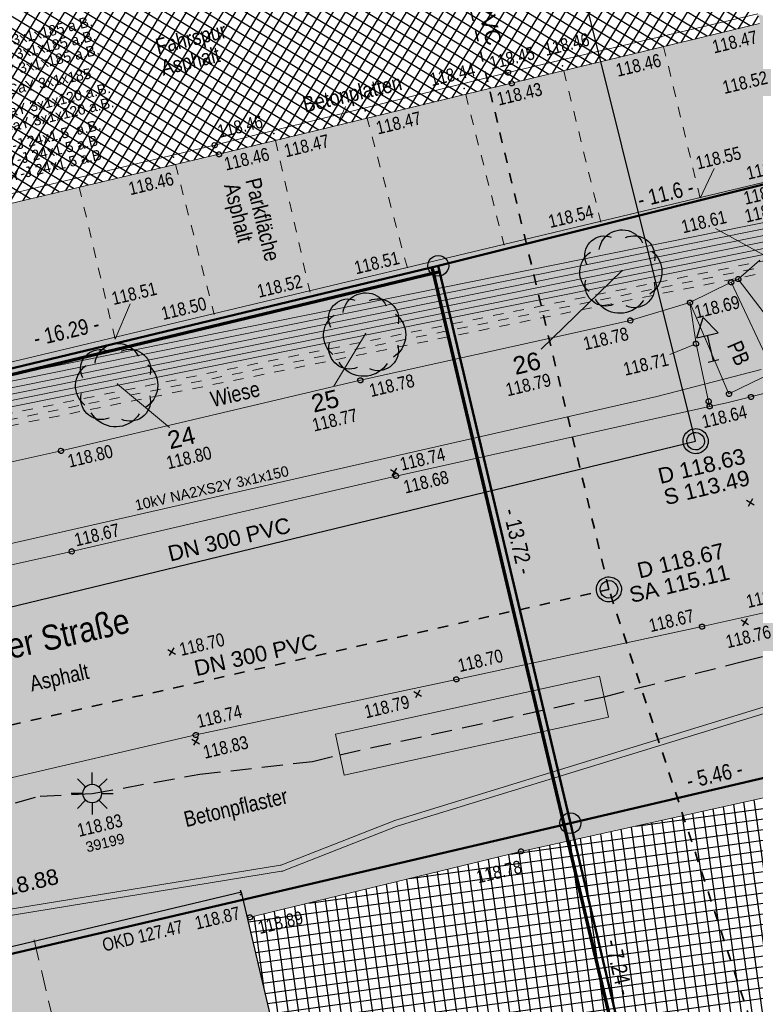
# Model space of a CAD drawing. Header units: metres. Extents: x 311004 to 311786, y 5688269 to 5688759.
# Tile 36 of 96: x 311159 to 311176, y 5688455 to 5688479. Entities that reach past the tile are written whole.
import ezdxf

# ---------------------------------------------------------------- set-up
doc = ezdxf.new("R2010")
doc.units = ezdxf.units.M
for name, pattern in [('1600.2028', [0]), ('2.10', [0.5, 0.25, -0.25]), ('2.35', [0]), ('2.50', [0]), ('2.51', [0.5, 0.25, -0.25]), ('2.513', [0.75, 0.5, -0.25]), ('2.604', [0]), ('2.611', [0]), ('2.7', [0]), ('2.8', [0]), ('2.96', [0.75, 0.5, -0.25])]:
    doc.linetypes.add(name, pattern=pattern)
doc.layers.get('0').update_dxf_attribs({"color": 1, "linetype": 'CONTINUOUS'})
for name, color, linetype in [('Bandagierung', 7, 'CONTINUOUS'), ('Bemaßung', 5, 'CONTINUOUS'), ('Bewuchs_Bäume', 92, 'CONTINUOUS'), ('Dächer', 7, 'CONTINUOUS'), ('Flurstücke_Grenzpunkte', 51, 'CONTINUOUS'), ('Gebäude', 7, 'CONTINUOUS'), ('Gelände', 92, 'CONTINUOUS'), ('Lichtmasten', 7, 'CONTINUOUS'), ('Nummerierung Pflanzen', 7, 'CONTINUOUS'), ('Nutzungsart', 92, 'CONTINUOUS'), ('Oberflächen', 7, 'CONTINUOUS'), ('RWL', 5, 'CONTINUOUS'), ('Schmutzwasser', 32, 'CONTINUOUS'), ('Schraffuren', 7, 'CONTINUOUS'), ('Straße', 7, 'CONTINUOUS'), ('Straßenbeleuchtung', 1, 'CONTINUOUS'), ('Stromversorgung', 1, 'CONTINUOUS'), ('Verkehrsschilder', 7, 'CONTINUOUS')]:
    doc.layers.add(name, color=color, linetype=linetype)
doc.styles.add('Bemaßung', font='Arial Narrow.ttf')
doc.styles.add('Beschriftung Elektroleitung', font='Arial.ttf', dxfattribs={"width": 0.97})
doc.styles.add('Geländehöhe', font='Arial Narrow.ttf')
doc.styles.add('K 10 700 - Schrägstrich als Bruchstrich interpretiert', font='Arial.ttf')
doc.styles.add('Oberflächenmaterial', font='Arial Narrow.ttf')
doc.styles.add('RW Haltungstext', font='Arial.ttf')
doc.styles.add('Sachdaten Baum', font='Arial.ttf')
doc.styles.add('Straßenname', font='Arial.ttf', dxfattribs={"width": 0.85})
doc.styles.add('SW Haltungstext', font='Arial.ttf')

# ---------------------------------------------------------------- blocks, each defined once
blk = doc.blocks.new('Grenzpunkt')
at = {"color": 0, "lineweight": -2}
blk.add_lwpolyline([(0.433013, -0.25, -0.5773502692), (-0.433013, -0.25, -0.5773502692), (0, 0.5, -0.5773502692)], format="xyb", close=True, dxfattribs=at)
blk = doc.blocks.new('Verkehrschild', base_point=(0, -0.31))
at = {"color": 0, "lineweight": -2}
for points in [[(-0.15, 0.05), (0, 0.3), (0.15, 0.05)], [(-0.15, 0.05), (0.15, 0.05)], [(0, -0.31), (0, 0.05)], [(-0.075, -0.31), (0, -0.31), (0.075, -0.31)]]:
    blk.add_lwpolyline(points, dxfattribs=at)
blk = doc.blocks.new('S2.74', base_point=(0.010657, 0.01036))
at = {"color": 0, "lineweight": -2}
for points in [[(-0.25874, 0.264508), (-0.252041, 0.297084), (-0.241452, 0.328611), (-0.227128, 0.358626), (-0.209278, 0.386688), (-0.188166, 0.412385), (-0.164101, 0.43534), (-0.137436, 0.455216), (-0.108564, 0.471722), (-0.077906, 0.484614), (-0.045914, 0.493704), (-0.013059, 0.498858), (0.02018, 0.5), (0.053312, 0.497114), (0.085852, 0.490242), (0.117322, 0.479484), (0.14726, 0.465001), (0.175226, 0.447002), (0.20081, 0.425754), (0.223637, 0.401566), (0.24337, 0.374796), (0.259722, 0.345835)], [(-0.406145, 0.086604), (-0.41839, 0.115211), (-0.426729, 0.145191), (-0.431012, 0.176012), (-0.431165, 0.20713), (-0.427184, 0.237992), (-0.41914, 0.268052), (-0.407176, 0.296778), (-0.391504, 0.32366), (-0.3724, 0.348224), (-0.350203, 0.370033), (-0.325307, 0.388701), (-0.298153, 0.403898), (-0.26922, 0.415354), (-0.239024, 0.422868), (-0.208096, 0.426304), (-0.176986, 0.425604), (-0.146245, 0.420778), (-0.116416, 0.411914)], [(0.056404, 0.40683), (0.086648, 0.418137), (0.118101, 0.425436), (0.150234, 0.428604), (0.182507, 0.427589), (0.214377, 0.422407), (0.24531, 0.413146), (0.274784, 0.399962), (0.302304, 0.383074), (0.327409, 0.362769), (0.349676, 0.339386), (0.368731, 0.31332), (0.384254, 0.285007), (0.395984, 0.254924), (0.403722, 0.223576), (0.407342, 0.191492), (0.406779, 0.159208), (0.402045, 0.127268)], [(0.371547, 0.244176), (0.39805, 0.220802), (0.42177, 0.194608), (0.442408, 0.165924), (0.459704, 0.135109), (0.473442, 0.102551), (0.483449, 0.06866), (0.489598, 0.033862), (0.491814, -0.001406), (0.490066, -0.0367), (0.484379, -0.071577), (0.474822, -0.105598), (0.461518, -0.138334), (0.444631, -0.169376), (0.424375, -0.198332), (0.401005, -0.224838), (0.374814, -0.248561), (0.346132, -0.269203)], [(-0.38073, -0.238705), (-0.40627, -0.215832), (-0.428982, -0.19015), (-0.448559, -0.162004), (-0.464736, -0.131776), (-0.477294, -0.099874), (-0.486062, -0.06673), (-0.490925, -0.032792), (-0.491814, 0.001482), (-0.488718, 0.035626), (-0.481678, 0.06918), (-0.470792, 0.10169), (-0.456204, 0.132717), (-0.438112, 0.16184), (-0.416762, 0.188666), (-0.392442, 0.212832), (-0.365482, 0.23401)], [(-0.091002, -0.396276), (-0.121614, -0.405814), (-0.153197, -0.41134), (-0.185229, -0.412764), (-0.217178, -0.410059), (-0.248514, -0.403274), (-0.27872, -0.392518), (-0.307294, -0.377971), (-0.333761, -0.359874), (-0.357685, -0.338526), (-0.378668, -0.314283), (-0.396362, -0.287544), (-0.410476, -0.258754), (-0.420772, -0.22839), (-0.427084, -0.196954), (-0.429304, -0.164968), (-0.427397, -0.132961), (-0.421394, -0.101465)], [(0.396962, -0.12688), (0.403056, -0.158524), (0.404926, -0.190696), (0.40254, -0.222833), (0.395939, -0.254376), (0.385239, -0.284773), (0.370626, -0.313495), (0.352355, -0.340041), (0.330744, -0.363946), (0.306172, -0.384796), (0.279066, -0.402225), (0.2499, -0.41593), (0.219182, -0.42567), (0.187447, -0.431278), (0.15525, -0.432654), (0.123154, -0.429776), (0.091716, -0.422692), (0.061486, -0.411526)], [(0.269888, -0.345447), (0.248705, -0.374914), (0.224464, -0.401921), (0.197446, -0.42615), (0.16797, -0.44732), (0.13638, -0.465183), (0.103044, -0.479528), (0.068355, -0.490188), (0.032716, -0.497039), (-0.003453, -0.5), (-0.03973, -0.499037), (-0.075692, -0.49416), (-0.110917, -0.485428), (-0.144992, -0.472943), (-0.177519, -0.45685), (-0.208118, -0.437336), (-0.236429, -0.414632), (-0.262122, -0.389002), (-0.284897, -0.360748), (-0.304486, -0.330198)]]:
    blk.add_lwpolyline(points, dxfattribs=at)
blk.add_point((0.010657, 0.01036), dxfattribs=at)
blk = doc.blocks.new('S2.100')
at = {"color": 0, "lineweight": -2}
for points in [[(-0.5, 0.5), (0.5, -0.5)], [(0.5, 0.5), (-0.5, -0.5)]]:
    blk.add_lwpolyline(points, dxfattribs=at)
blk = doc.blocks.new('S2.120')
at = {"color": 0, "lineweight": -2}
for points in [[(0, 0.225), (0, 0.5)], [(-0.16, 0.16), (-0.355, 0.355)], [(0.16, 0.16), (0.355, 0.355)], [(-0.225, 0), (-0.5, 0)], [(0.225, 0), (0.5, 0)], [(-0.16, -0.16), (-0.355, -0.355)], [(0, -0.225), (0, -0.5)], [(0.16, -0.16), (0.355, -0.355)]]:
    blk.add_lwpolyline(points, dxfattribs=at)
blk.add_lwpolyline([(0.194856, -0.1125, -0.577350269), (-0.194856, -0.1125, -0.577350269), (0, 0.225, -0.577350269)], format="xyb", close=True, dxfattribs=at)
blk = doc.blocks.new('S2.16')
at = {"color": 0, "lineweight": -2}
for points in [[(0.433013, -0.25, -0.577350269), (-0.433013, -0.25, -0.577350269), (0, 0.5, -0.577350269)], [(0.303109, -0.175, -0.577350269), (-0.303109, -0.175, -0.577350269), (0, 0.35, -0.577350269)]]:
    blk.add_lwpolyline(points, format="xyb", close=True, dxfattribs=at)
blk = doc.blocks.new('Grenzpunkt mit Abmarkung')
at = {"color": 0, "lineweight": -2}
blk.add_lwpolyline([(0.433013, -0.25, -0.577350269), (-0.433013, -0.25, -0.577350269), (0, 0.5, -0.577350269)], format="xyb", close=True, dxfattribs=at)
blk = doc.blocks.new('O93')
at = {"layer": 'Flurstücke_Grenzpunkte', "color": 7, "linetype": '1600.2028', "lineweight": 50}
blk.add_lwpolyline([(311177.117, 5688460.902), (311171.797, 5688459.658), (311173.467, 5688452.609), (311176.172, 5688441.195), (311194.642, 5688445.565), (311188.199, 5688450.527, -0.13930701), (311181.713, 5688458.578, 0.328064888)], format="xyb", close=True, dxfattribs=at)
at = {"layer": 'Flurstücke_Grenzpunkte', "color": 7, "lineweight": 35, "insert": (311179.283863, 5688453.704926), "char_height": 0.875, "attachment_point": 5, "rotation": 13.4999787, "line_spacing_factor": 0.84, "style": 'K 10 700 - Schrägstrich als Bruchstrich interpretiert'}
blk.add_mtext('\\S1481/1;', dxfattribs=at)
blk = doc.blocks.new('O330')
at = {"layer": 'Flurstücke_Grenzpunkte', "color": 8, "linetype": '1600.2028', "lineweight": 50}
blk.add_lwpolyline([(311179.745, 5688506.946), (311172.163, 5688538.814), (311176.44, 5688545.077), (311173.052, 5688559.459), (311160.714, 5688556.489), (311173.383, 5688503.264), (311179.862, 5688475.819), (311168.633, 5688473.009)], dxfattribs=at)
at = {"layer": 'Flurstücke_Grenzpunkte', "color": 7, "linetype": '1600.2028', "lineweight": 50}
blk.add_lwpolyline([(311168.633, 5688473.009), (311171.797, 5688459.658), (311177.117, 5688460.902, -0.328064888), (311181.713, 5688458.578, 0.13930701), (311188.199, 5688450.527), (311194.642, 5688445.565)], format="xyb", dxfattribs=at)
blk = doc.blocks.new('O379')
at = {"layer": 'Flurstücke_Grenzpunkte', "color": 8, "linetype": '1600.2028', "lineweight": 50}
blk.add_lwpolyline([(311168.633, 5688473.009), (311179.862, 5688475.819), (311173.383, 5688503.264), (311146.18, 5688496.975)], dxfattribs=at)
at = {"layer": 'Flurstücke_Grenzpunkte', "color": 7, "linetype": '1600.2028', "lineweight": 50}
blk.add_lwpolyline([(311152.791, 5688469.2), (311168.633, 5688473.009)], dxfattribs=at)
blk = doc.blocks.new('O523')
at = {"layer": 'Flurstücke_Grenzpunkte', "color": 7, "linetype": '1600.2028', "lineweight": 50}
blk.add_lwpolyline([(311004.334, 5688440.023), (311006.57, 5688421.038), (311171.797, 5688459.658), (311168.633, 5688473.009), (311152.791, 5688469.2)], dxfattribs=at)
blk = doc.blocks.new('O638')
at = {"layer": 'Flurstücke_Grenzpunkte', "color": 7, "linetype": '1600.2028', "lineweight": 50}
blk.add_lwpolyline([(311006.57, 5688421.038), (311007.011, 5688417.298), (311109.878, 5688441.656), (311110.925, 5688437.256), (311173.467, 5688452.609), (311171.797, 5688459.658)], close=True, dxfattribs=at)
blk = doc.blocks.new('*X65')
at = {"color": 7, "linetype": '2.611', "lineweight": 25, "true_color": 0xffe5e5}
for p, q in [((311173.362202, 5688459.589109), (311180.830624, 5688460.624574)), ((311170.360004, 5688458.920476), (311180.921755, 5688460.384818)), ((311167.945586, 5688458.333336), (311181.012886, 5688460.145061)), ((311177.170059, 5688449.584392), (311175.711033, 5688460.107805)), ((311177.415184, 5688449.636798), (311175.955926, 5688460.161885)), ((311177.66031, 5688449.689204), (311176.20082, 5688460.215965)), ((311165.531167, 5688457.746196), (311181.104017, 5688459.905305)), ((311175.944431, 5688449.322361), (311174.486566, 5688459.837404)), ((311176.189557, 5688449.374767), (311174.731459, 5688459.891484)), ((311176.434682, 5688449.427173), (311174.976353, 5688459.945564)), ((311176.679808, 5688449.47958), (311175.221246, 5688459.999644)), ((311176.924933, 5688449.531986), (311175.466139, 5688460.053724)), ((311164.084587, 5688457.293242), (311181.195148, 5688459.665548)), ((311174.963929, 5688449.112737), (311173.506992, 5688459.621084)), ((311175.209055, 5688449.165143), (311173.751885, 5688459.675164)), ((311175.45418, 5688449.217549), (311173.996779, 5688459.729244)), ((311175.699306, 5688449.269955), (311174.241672, 5688459.783324)), ((311164.142135, 5688457.04883), (311181.286279, 5688459.425792)), ((311175.116314, 5688440.732017), (311172.527418, 5688459.404763)), ((311175.387445, 5688440.596862), (311172.772312, 5688459.458843)), ((311175.658575, 5688440.461706), (311173.017205, 5688459.512923)), ((311175.929705, 5688440.32655), (311173.262099, 5688459.567004)), ((311164.199684, 5688456.804417), (311181.377411, 5688459.186035)), ((311173.760664, 5688441.407796), (311171.302951, 5688459.134363)), ((311174.031794, 5688441.27264), (311171.547845, 5688459.188443)), ((311174.302924, 5688441.137484), (311171.792738, 5688459.242523)), ((311174.574054, 5688441.002329), (311172.037632, 5688459.296603)), ((311174.845184, 5688440.867173), (311172.282525, 5688459.350683)), ((311164.257232, 5688456.560005), (311181.479396, 5688458.947784)), ((311172.564134, 5688442.756299), (311170.324246, 5688458.911781)), ((311172.947273, 5688441.813263), (311170.568405, 5688458.971155)), ((311173.218403, 5688441.678107), (311170.813164, 5688459.026203)), ((311173.489533, 5688441.542951), (311171.058058, 5688459.080283)), ((311164.31478, 5688456.315592), (311181.604011, 5688458.71267)), ((311170.960596, 5688447.040399), (311169.347608, 5688458.674281)), ((311171.215432, 5688447.022769), (311169.591768, 5688458.733656)), ((311171.487386, 5688446.881672), (311169.835927, 5688458.793031)), ((311171.91893, 5688445.589507), (311170.080086, 5688458.852406)), ((311164.372328, 5688456.07118), (311181.728627, 5688458.477556)), ((311169.959, 5688446.982919), (311168.370971, 5688458.436782)), ((311170.203297, 5688447.041302), (311168.61513, 5688458.496157)), ((311170.447594, 5688447.099685), (311168.85929, 5688458.555531)), ((311170.69189, 5688447.158069), (311169.103449, 5688458.614906)), ((311164.429877, 5688455.826767), (311181.853242, 5688458.242442)), ((311168.981813, 5688446.749386), (311167.394334, 5688458.199282)), ((311169.22611, 5688446.807769), (311167.638493, 5688458.258657)), ((311169.470406, 5688446.866152), (311167.882653, 5688458.318032)), ((311169.714703, 5688446.924535), (311168.126812, 5688458.377407)), ((311164.487425, 5688455.582354), (311181.977857, 5688458.007328)), ((311168.004626, 5688446.515852), (311166.417697, 5688457.961783)), ((311168.248922, 5688446.574236), (311166.661856, 5688458.021158)), ((311168.493219, 5688446.632619), (311166.906015, 5688458.080533)), ((311168.737516, 5688446.691002), (311167.150175, 5688458.139907)), ((311164.544973, 5688455.337942), (311182.102473, 5688457.772214)), ((311167.027438, 5688446.282319), (311165.441059, 5688457.724283)), ((311167.271735, 5688446.340703), (311165.685219, 5688457.783658)), ((311167.516032, 5688446.399086), (311165.929378, 5688457.843033)), ((311167.760329, 5688446.457469), (311166.173537, 5688457.902408)), ((311165.067787, 5688453.134934), (311164.464422, 5688457.486784)), ((311164.602521, 5688455.093529), (311182.227231, 5688457.53712)), ((311165.672236, 5688450.595675), (311164.708581, 5688457.546159)), ((311166.538845, 5688446.165553), (311164.952741, 5688457.605534)), ((311166.783142, 5688446.223936), (311165.1969, 5688457.664909)), ((311164.459812, 5688455.699629), (311164.220263, 5688457.427409)), ((311164.66007, 5688454.849117), (311182.352732, 5688457.302128)), ((311164.717912, 5688454.604745), (311182.478233, 5688457.067137)), ((311164.776072, 5688454.360417), (311182.603734, 5688456.832146)), ((311164.834232, 5688454.116089), (311182.729236, 5688456.597155)), ((311164.892392, 5688453.871762), (311182.854737, 5688456.362164))]:
    blk.add_line(p, q, dxfattribs=at)
blk = doc.blocks.new('*X70')
at = {"color": 7, "linetype": '2.611', "lineweight": 25, "true_color": 0xffe5e5}
for p, q in [((311172.737918, 5688477.943699), (311177.502344, 5688485.775711)), ((311173.080718, 5688478.026181), (311177.705876, 5688485.629257)), ((311173.423519, 5688478.108663), (311177.783039, 5688485.27507)), ((311173.766319, 5688478.191145), (311177.860201, 5688484.920882)), ((311174.109119, 5688478.273627), (311177.937363, 5688484.566695)), ((311172.395118, 5688477.861217), (311176.216612, 5688484.143188)), ((311174.451919, 5688478.35611), (311178.014526, 5688484.212508)), ((311174.79472, 5688478.438592), (311178.091688, 5688483.858321)), ((311175.13752, 5688478.521074), (311178.168851, 5688483.504133)), ((311172.052318, 5688477.778734), (311175.351872, 5688483.202715)), ((311171.023917, 5688477.531288), (311174.321331, 5688482.951749)), ((311171.366717, 5688477.61377), (311174.664845, 5688483.035404)), ((311171.709517, 5688477.696252), (311175.008359, 5688483.11906)), ((311175.48032, 5688478.603556), (311178.246013, 5688483.149946)), ((311170.338245, 5688477.366206), (311173.634303, 5688482.784439)), ((311170.681117, 5688477.448806), (311173.977817, 5688482.868094)), ((311175.82312, 5688478.686038), (311178.323175, 5688482.795759)), ((311169.308451, 5688477.11647), (311172.603761, 5688482.533473)), ((311169.651716, 5688477.199716), (311172.947275, 5688482.617128)), ((311169.99498, 5688477.282961), (311173.290789, 5688482.700783)), ((311168.278658, 5688476.866734), (311171.57322, 5688482.282507)), ((311168.621922, 5688476.94998), (311171.916734, 5688482.366162)), ((311168.965187, 5688477.033225), (311172.260248, 5688482.449818)), ((311167.248864, 5688476.616998), (311170.542678, 5688482.031541)), ((311167.592129, 5688476.700244), (311170.886192, 5688482.115197)), ((311167.935393, 5688476.783489), (311171.229706, 5688482.198852)), ((311176.104599, 5688478.753766), (311170.666751, 5688482.061756)), ((311166.219071, 5688476.367263), (311169.512136, 5688481.780576)), ((311166.562335, 5688476.450508), (311169.85565, 5688481.864231)), ((311166.9056, 5688476.533753), (311170.199164, 5688481.947886)), ((311175.070518, 5688478.504952), (311169.636209, 5688481.810791)), ((311175.415212, 5688478.58789), (311169.979723, 5688481.894446)), ((311175.759905, 5688478.670828), (311170.323237, 5688481.978101)), ((311165.189277, 5688476.117527), (311168.481595, 5688481.52961)), ((311165.532542, 5688476.200772), (311168.825109, 5688481.613265)), ((311165.875806, 5688476.284017), (311169.168623, 5688481.69692)), ((311174.036438, 5688478.256139), (311168.605667, 5688481.559825)), ((311174.381131, 5688478.339077), (311168.949181, 5688481.64348)), ((311174.725825, 5688478.422015), (311169.292695, 5688481.727135)), ((311164.502748, 5688475.951036), (311167.794567, 5688481.362299)), ((311164.846013, 5688476.034281), (311168.138081, 5688481.445955)), ((311173.002357, 5688478.007326), (311167.575125, 5688481.308859)), ((311173.347051, 5688478.090264), (311167.918639, 5688481.392514)), ((311173.691744, 5688478.173202), (311168.262153, 5688481.47617)), ((311163.472955, 5688475.7013), (311166.764025, 5688481.111334)), ((311163.816219, 5688475.784545), (311167.107539, 5688481.194989)), ((311164.159484, 5688475.867791), (311167.451053, 5688481.278644)), ((311171.968277, 5688477.758513), (311166.544584, 5688481.057893)), ((311172.31297, 5688477.841451), (311166.888098, 5688481.141549)), ((311172.657664, 5688477.924389), (311167.231611, 5688481.225204)), ((311162.447716, 5688475.459051), (311165.733484, 5688480.860368)), ((311162.789313, 5688475.539556), (311166.076998, 5688480.944023)), ((311163.130911, 5688475.620061), (311166.420512, 5688481.027678)), ((311171.27889, 5688477.592638), (311165.857556, 5688480.890583)), ((311171.623584, 5688477.675575), (311166.20107, 5688480.974238)), ((311161.422924, 5688475.217537), (311164.702942, 5688480.609402)), ((311161.764521, 5688475.298042), (311165.046456, 5688480.693057)), ((311162.106119, 5688475.378547), (311165.38997, 5688480.776713)), ((311170.245136, 5688477.343626), (311164.827014, 5688480.639617)), ((311170.589503, 5688477.426762), (311165.170528, 5688480.723272)), ((311170.934197, 5688477.5097), (311165.514042, 5688480.806928)), ((311160.398132, 5688474.976022), (311163.6724, 5688480.358436)), ((311160.739729, 5688475.056527), (311164.015914, 5688480.442092)), ((311161.081326, 5688475.137032), (311164.359428, 5688480.525747)), ((311169.213362, 5688477.09341), (311163.796472, 5688480.388651)), ((311169.557286, 5688477.176816), (311164.139986, 5688480.472307)), ((311169.901211, 5688477.260221), (311164.4835, 5688480.555962)), ((311159.714937, 5688474.815013), (311162.985373, 5688480.191126)), ((311160.056534, 5688474.895517), (311163.328887, 5688480.274781)), ((311168.181588, 5688476.843194), (311162.765931, 5688480.137686)), ((311168.525512, 5688476.926599), (311163.109444, 5688480.221341)), ((311168.869437, 5688477.010005), (311163.452958, 5688480.304996)), ((311158.690145, 5688474.573498), (311161.954831, 5688479.94016)), ((311159.031742, 5688474.654003), (311162.298345, 5688480.023815)), ((311159.373339, 5688474.734508), (311162.641859, 5688480.107471)), ((311167.149814, 5688476.592978), (311161.735389, 5688479.88672)), ((311167.493739, 5688476.676383), (311162.078903, 5688479.970375)), ((311167.837663, 5688476.759788), (311162.422417, 5688480.05403)), ((311157.665352, 5688474.331984), (311160.924289, 5688479.689194)), ((311158.00695, 5688474.412488), (311161.267803, 5688479.77285)), ((311158.348547, 5688474.492993), (311161.611317, 5688479.856505)), ((311166.461965, 5688476.426167), (311161.048361, 5688479.719409)), ((311166.805889, 5688476.509572), (311161.391875, 5688479.803064)), ((311156.640014, 5688474.08957), (311159.893748, 5688479.438229)), ((311156.982158, 5688474.170974), (311160.237262, 5688479.521884)), ((311157.323755, 5688474.251479), (311160.580776, 5688479.605539)), ((311165.430191, 5688476.175951), (311160.017819, 5688479.468443)), ((311165.774115, 5688476.259356), (311160.361333, 5688479.552099)), ((311166.11804, 5688476.342761), (311160.704847, 5688479.635754)), ((311155.612384, 5688473.843392), (311158.863206, 5688479.187263)), ((311155.954927, 5688473.925452), (311159.20672, 5688479.270918)), ((311156.29747, 5688474.007511), (311159.550234, 5688479.354573)), ((311164.398417, 5688475.925734), (311158.987278, 5688479.217478)), ((311164.742341, 5688476.00914), (311159.330791, 5688479.301133)), ((311165.086266, 5688476.092545), (311159.674305, 5688479.384788)), ((311163.366527, 5688475.675589), (311157.956736, 5688478.966512)), ((311163.710568, 5688475.758924), (311158.30025, 5688479.050167)), ((311164.054492, 5688475.842329), (311158.643764, 5688479.133822)), ((311176.165921, 5688478.76852), (311176.303892, 5688478.995324)), ((311162.326392, 5688475.430459), (311156.926194, 5688478.715546)), ((311162.673104, 5688475.512169), (311157.269708, 5688478.799201)), ((311163.019815, 5688475.593879), (311157.613222, 5688478.882857)), ((311161.286258, 5688475.185328), (311155.895652, 5688478.46458)), ((311161.632969, 5688475.267039), (311156.239166, 5688478.548236)), ((311161.979681, 5688475.348749), (311156.58268, 5688478.631891)), ((311160.592835, 5688475.021908), (311155.208624, 5688478.29727)), ((311160.939546, 5688475.103618), (311155.552138, 5688478.380925)), ((311159.5527, 5688474.776778), (311154.178083, 5688478.046304)), ((311159.899412, 5688474.858488), (311154.521597, 5688478.129959)), ((311160.246123, 5688474.940198), (311154.865111, 5688478.213615)), ((311158.859277, 5688474.613358), (311153.491055, 5688477.878993)), ((311159.205989, 5688474.695068), (311153.834569, 5688477.962649))]:
    blk.add_line(p, q, dxfattribs=at)
blk = doc.blocks.new('Zugangspfeil', base_point=(0, -0.5))
at = {"lineweight": -2}
blk.add_hatch(color=0, dxfattribs=at).paths.add_polyline_path([(0, -0.166666), (-0.333334, 0.5), (0.333334, 0.5)], flags=0)

msp = doc.modelspace()

# ---------------------------------------------------------------- hatches: boundary and pattern name
at = {"layer": 'Gebäude', "lineweight": 25, "true_color": 0xa6a6a6}
msp.add_hatch(color=253, dxfattribs=at).paths.add_polyline_path([(311032.593, 5688414.384), (311072.786, 5688423.914), (311072.237, 5688426.851), (311084.598, 5688429.768), (311085.359, 5688426.863), (311090.98, 5688428.202), (311099.707, 5688430.28), (311098.673, 5688434.623), (311110.279, 5688437.117), (311110.219, 5688437.369), (311108.451, 5688444.854), (311163.917, 5688458.005), (311164.69, 5688454.722), (311162.843, 5688454.248), (311164.215, 5688448.686), (311164.913, 5688445.777), (311170.746, 5688447.171), (311173.009, 5688437.674), (311093.201, 5688418.863), (311013.756, 5688400.129), (311011.438, 5688409.345), (311020.173, 5688411.425), (311019.138, 5688415.8), (311031.56, 5688418.755)], flags=0)
at = {"layer": 'Schraffuren', "lineweight": 25, "true_color": 0xffffd9}
msp.add_hatch(color=7, dxfattribs=at).paths.add_polyline_path([(311173.901, 5688520.418), (311175.466, 5688514.127), (311176.838, 5688508.258), (311177.539, 5688505.419), (311177.853, 5688504.047), (311178.815, 5688500.235), (311179.773, 5688496.001), (311181.315, 5688489.469), (311182.787, 5688483.308), (311184.133, 5688477.556), (311185.513, 5688471.738), (311186.9, 5688465.84), (311187.588, 5688462.991, 0.108334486), (311189.867, 5688458.623), (311191.975, 5688456.567), (311194.615, 5688454.583), (311199.021, 5688451.523), (311203.64, 5688448.503), (311207.564, 5688446.036, 0.032876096), (311214.44, 5688442.797, 0.387981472), (311218.297, 5688443.964, 0.143446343), (311218.679, 5688446.271), (311220.772, 5688436.374), (311219.712, 5688436.168, -0.081030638), (311216.252, 5688435.978, -0.089114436), (311211.726, 5688437.978), (311207.955, 5688440.385), (311203.634, 5688443.212), (311197.649, 5688447.19), (311196.163, 5688448.226), (311192.145, 5688450.913), (311189.144, 5688453.083), (311187.4, 5688454.769), (311186.022, 5688456.342), (311184.715, 5688458.472), (311183.456, 5688460.989, 0.047262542), (311182.402, 5688462.592, 0.165770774), (311179.071, 5688464.709, 0.093927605), (311176.945, 5688464.816), (311174.951, 5688464.367), (311169.067, 5688463.103), (311162.826, 5688461.773), (311152.59, 5688459.392), (311144.277, 5688457.46), (311140.97, 5688461.869), (311142.903, 5688462.333), (311146.795, 5688463.206), (311153.496, 5688464.744), (311159.852, 5688466.166), (311167.619, 5688467.971), (311175.134, 5688469.641, 0.037982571), (311177.987, 5688470.447, 0.037443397), (311179.604, 5688471.181, 0.27493666), (311180.33, 5688472.411), (311180.454, 5688473.57), (311179.383, 5688477.931), (311177.636, 5688485.95), (311177.11, 5688488.157), (311176.562, 5688490.625), (311174.415, 5688498.916), (311170.324, 5688515.738), (311170.510779, 5688515.786149), (311169.599, 5688519.323)], flags=0)
at = {"layer": 'Schraffuren', "lineweight": 25, "true_color": 0xf0fff0}
msp.add_hatch(color=7, dxfattribs=at).paths.add_polyline_path([(311148.192, 5688466.03), (311139.627, 5688475.342), (311143.111, 5688478.652), (311142.044, 5688479.908), (311144.882, 5688482.587), (311145.137, 5688482.853), (311138.758, 5688489.738), (311140.929, 5688491.731), (311143.381, 5688494.088), (311146.999564, 5688494.527153), (311147.893, 5688490.657), (311147.958, 5688490.4), (311150.029, 5688481.482), (311151.116, 5688477.029), (311151.947, 5688473.285), (311152.025, 5688472.984), (311152.919, 5688469.399), (311177.299, 5688475.217), (311177.202, 5688474.123), (311176.465, 5688473.25), (311176.338, 5688473.143), (311175.818, 5688472.69), (311175.649, 5688472.613), (311174.662, 5688472.128), (311173.231, 5688471.699), (311166.769, 5688470.267), (311159.599, 5688468.576), (311152.894, 5688467.077), (311149.3, 5688466.27)], flags=0)
at = {"layer": 'Schraffuren', "lineweight": 25, "true_color": 0xffe5cc}
for points in [[(311141.567, 5688464.515), (311143.37, 5688464.892), (311148.192, 5688466.03), (311149.3, 5688466.27), (311152.894, 5688467.077), (311159.599, 5688468.576), (311166.769, 5688470.267), (311173.231, 5688471.699), (311174.662, 5688472.128), (311175.649, 5688472.613), (311175.818, 5688472.69), (311176.338, 5688473.143), (311176.465, 5688473.25), (311177.202, 5688474.123), (311177.299, 5688475.217), (311176.33, 5688478.808), (311176.335, 5688478.902), (311176.288, 5688479.043), (311178, 5688478.425), (311179.383, 5688477.931), (311180.454, 5688473.57), (311180.33, 5688472.411, -0.27493666), (311179.604, 5688471.181, -0.037443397), (311177.987, 5688470.447, -0.037982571), (311175.134, 5688469.641), (311167.619, 5688467.971), (311159.852, 5688466.166), (311153.496, 5688464.744), (311146.795, 5688463.206), (311142.903, 5688462.333), (311140.97, 5688461.869)], [(311144.277, 5688457.46), (311152.59, 5688459.392), (311162.826, 5688461.773), (311169.067, 5688463.103), (311174.951, 5688464.367), (311176.945, 5688464.816, -0.093927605), (311179.071, 5688464.709), (311179.062, 5688464.561), (311179.567, 5688463.425), (311180.591, 5688461.255), (311178.361, 5688460.693), (311170.613, 5688458.982), (311164.062056, 5688457.388936), (311163.917, 5688458.005), (311145.19998, 5688453.567191)]]:
    msp.add_hatch(color=254, dxfattribs=at).paths.add_polyline_path(points, flags=0)
at = {"layer": 'Schraffuren', "lineweight": 25, "true_color": 0xffe5e5}
msp.add_hatch(color=7, dxfattribs=at).paths.add_polyline_path([(311176.33, 5688478.808), (311177.299, 5688475.217), (311152.919, 5688469.399), (311152.025, 5688472.984), (311156.838, 5688474.137), (311163.381, 5688475.679), (311170.391, 5688477.379)], flags=0)

# ---------------------------------------------------------------- linework, layer by layer
at = {"layer": 'Bandagierung', "color": 200, "linetype": '2.604', "lineweight": 70, "true_color": 0xbf00e5}
for p, q in [((311168.668066, 5688472.863156), (311152.826066, 5688469.054156)), ((311171.651043, 5688459.62341), (311168.487043, 5688472.97441)), ((311173.32104, 5688452.57442), (311171.65104, 5688459.62342))]:
    msp.add_line(p, q, dxfattribs=at)
at = {"layer": 'Dächer', "color": 7, "linetype": '2.513', "lineweight": 18}
msp.add_line((311158.955, 5688456.864, 127.46), (311161.056869, 5688447.941999), dxfattribs=at)
at = {"layer": 'Dächer', "color": 7, "true_color": 0xffffff}
msp.add_point((311163.902, 5688458.011, 127.467), dxfattribs=at)
at = {"layer": 'Gebäude', "color": 7, "linetype": '2.7', "lineweight": 25}
for p, q in [((311163.917, 5688458.005, 118.866), (311108.451, 5688444.854)), ((311164.69, 5688454.722, 118.893), (311163.917, 5688458.005, 118.866))]:
    msp.add_line(p, q, dxfattribs=at)
at = {"layer": 'Gebäude', "color": 7, "true_color": 0xffffff}
for p in [(311163.899, 5688458.041, 118.877), (311163.9, 5688457.951)]:
    msp.add_point(p, dxfattribs=at)
at = {"layer": 'Gelände', "color": 7, "linetype": 'Continuous', "lineweight": 18}
for p, q in [((311175.238658, 5688475.339165, 118.552), (311174.908, 5688474.628, 118.552)), ((311175.271319, 5688473.90057, 118.613), (311176.410123, 5688473.279908, 118.613)), ((311161.254272, 5688472.094098, 118.511), (311160.892, 5688471.253, 118.511)), ((311174.177833, 5688470.886532, 118.713), (311174.750082, 5688471.11852, 118.713))]:
    msp.add_line(p, q, dxfattribs=at)
at = {"layer": 'Nummerierung Pflanzen', "color": 7, "linetype": 'Continuous', "lineweight": 13}
for p, q in [((311171.098926, 5688471.014626, 118.788), (311173.029, 5688472.891, 118.788)), ((311166.134377, 5688470.129387, 118.774), (311166.891, 5688471.382, 118.774)), ((311162.198262, 5688469.133609, 118.803), (311160.951, 5688470.172, 118.803))]:
    msp.add_line(p, q, dxfattribs=at)
at = {"layer": 'Nutzungsart', "color": 7, "linetype": '2.10', "lineweight": 13}
for p, q in [((311174.908, 5688474.628, 118.552), (311174.031222, 5688478.254884)), ((311171.641356, 5688477.679852), (311172.528, 5688474.051, 118.541)), ((311169.289755, 5688477.111936), (311170.210509, 5688473.504996)), ((311167.893, 5688472.959, 118.513), (311166.932408, 5688476.540254)), ((311164.731505, 5688476.006512), (311165.563, 5688472.376, 118.517)), ((311162.338221, 5688475.433246), (311163.267, 5688471.844, 118.502)), ((311160.892, 5688471.253, 118.511), (311160.034781, 5688474.890381))]:
    msp.add_line(p, q, dxfattribs=at)
at = {"layer": 'Nutzungsart', "color": 7, "true_color": 0xffffff}
for p in [(311173.971, 5688478.504, 118.456), (311171.612, 5688477.8, 118.456), (311169.254, 5688477.252, 118.443), (311166.885, 5688476.717, 118.466), (311164.692, 5688476.179, 118.466), (311162.293, 5688475.608, 118.457)]:
    msp.add_point(p, dxfattribs=at)
at = {"layer": 'Oberflächen', "color": 7, "linetype": 'Continuous', "lineweight": 18}
msp.add_line((311166.412429, 5688476.827099, 118.488), (311166.256657, 5688476.493819, 118.488), dxfattribs=at)
at = {"layer": 'RWL', "color": 160, "linetype": '2.51', "lineweight": 35, "true_color": 0x3354ff}
for p, q in [((311172.721, 5688465.258, 118.674), (311165.497, 5688495.516, 118.515)), ((311155.948, 5688461.458, 118.732), (311172.721, 5688465.258, 118.674)), ((311180.318, 5688442.109), (311172.721, 5688465.258, 118.674))]:
    msp.add_line(p, q, dxfattribs=at)
at = {"layer": 'Schmutzwasser', "color": 34, "linetype": '2.50', "lineweight": 25, "true_color": 0x994c00}
for p, q in [((311174.798, 5688468.808, 118.629), (311168.914, 5688492.361, 118.555)), ((311152.614, 5688463.439, 118.691), (311174.798, 5688468.808, 118.629))]:
    msp.add_line(p, q, dxfattribs=at)
at = {"layer": 'Straße', "color": 7, "linetype": '2.35', "lineweight": 18}
for p, q in [((311170.307, 5688477.636, 118.447), (311176.288, 5688479.043, 118.466)), ((311176.33, 5688478.808, 118.469), (311170.391, 5688477.379, 118.428)), ((311163.277, 5688475.897, 118.464), (311170.307, 5688477.636, 118.447)), ((311170.391, 5688477.379, 118.428), (311163.381, 5688475.679, 118.457)), ((311156.741, 5688474.34, 118.448), (311163.277, 5688475.897, 118.464)), ((311163.381, 5688475.679, 118.457), (311156.838, 5688474.137, 118.45)), ((311152.919, 5688469.399, 118.521), (311177.299, 5688475.217, 118.55)), ((311175.818, 5688472.69, 118.626), (311176.338, 5688473.143, 118.639)), ((311174.662, 5688472.128, 118.692), (311175.649, 5688472.613, 118.657)), ((311175.649, 5688472.613, 118.657), (311175.818, 5688472.69, 118.626)), ((311175.649, 5688472.613, 118.657), (311176.666, 5688470.459, 118.659)), ((311175.818, 5688472.69, 118.626), (311177.255, 5688470.798, 118.631)), ((311174.662, 5688472.128, 118.692), (311173.231, 5688471.699, 118.775)), ((311174.808, 5688471.142, 118.713), (311174.662, 5688472.128, 118.692)), ((311174.662, 5688472.128, 118.692), (311175.596, 5688469.94, 118.701)), ((311166.769, 5688470.267, 118.782), (311173.231, 5688471.699, 118.775)), ((311175.109, 5688469.76, 118.722), (311174.808, 5688471.142, 118.713)), ((311175.596, 5688469.94, 118.701), (311176.666, 5688470.459, 118.659)), ((311159.599, 5688468.576, 118.804), (311166.769, 5688470.267, 118.782)), ((311175.134, 5688469.641, 118.645), (311175.109, 5688469.76, 118.722)), ((311167.619, 5688467.971, 118.684), (311175.134, 5688469.641, 118.645)), ((311152.894, 5688467.077, 118.829), (311159.599, 5688468.576, 118.804)), ((311167.619, 5688467.971, 118.684), (311159.852, 5688466.166, 118.672)), ((311159.852, 5688466.166, 118.672), (311153.496, 5688464.744, 118.686)), ((311174.951, 5688464.367, 118.666), (311176.945, 5688464.816, 118.664)), ((311169.067, 5688463.103, 118.699), (311174.951, 5688464.367, 118.666)), ((311162.826, 5688461.773, 118.744), (311169.067, 5688463.103, 118.699)), ((311152.59, 5688459.392, 118.754), (311162.826, 5688461.773, 118.744)), ((311170.613, 5688458.982, 118.777), (311178.361, 5688460.693, 118.669)), ((311164.062056, 5688457.388936), (311170.613, 5688458.982, 118.777))]:
    msp.add_line(p, q, dxfattribs=at)
msp.add_polyline3d([(311175.134, 5688469.641, 118.645), (311175.548587, 5688469.729476, 118.634143), (311175.961157, 5688469.826924, 118.623286), (311176.371517, 5688469.933298, 118.612429), (311176.779472, 5688470.04855, 118.601571), (311177.184831, 5688470.172623, 118.590714), (311177.587404, 5688470.305461, 118.579857), (311177.987, 5688470.447, 118.569)], dxfattribs=at)
at = {"layer": 'Straßenbeleuchtung', "color": 1, "linetype": '2.96', "lineweight": 25}
for p, q in [((311175.91743, 5688463.529684), (311178.934191, 5688464.302587)), ((311172.605437, 5688462.688318), (311175.91743, 5688463.529684)), ((311166.275267, 5688461.299425), (311172.605437, 5688462.688318)), ((311165.617325, 5688461.137749), (311166.275267, 5688461.299425)), ((311162.919669, 5688460.830591), (311165.617325, 5688461.137749)), ((311160.344, 5688460.369, 118.833), (311162.919669, 5688460.830591)), ((311156.333838, 5688459.548423), (311159.098283, 5688460.309659)), ((311159.098283, 5688460.309659), (311160.344, 5688460.369, 118.833))]:
    msp.add_line(p, q, dxfattribs=at)
at = {"layer": 'Straßenbeleuchtung', "color": 7, "linetype": '2.8', "lineweight": 13}
for p, q in [((311166.168107, 5688461.787826), (311172.498277, 5688463.176719)), ((311172.498277, 5688463.176719), (311172.712596, 5688462.199917)), ((311166.382426, 5688460.811024), (311172.712596, 5688462.199917)), ((311166.168107, 5688461.787826), (311166.382426, 5688460.811024))]:
    msp.add_line(p, q, dxfattribs=at)
at = {"layer": 'Stromversorgung', "color": 1, "linetype": '2.8', "lineweight": 13}
for p, q in [((311133.66, 5688465.387), (311186.555, 5688476.094)), ((311133.688, 5688465.24), (311185.904, 5688475.808)), ((311140.461, 5688466.457), (311186.442, 5688475.764)), ((311133.894, 5688464.821), (311185.392, 5688475.238)), ((311133.921, 5688464.672), (311185.439, 5688475.1)), ((311173.868, 5688469.875), (311176.368, 5688470.525)), ((311169.209, 5688468.816), (311173.868, 5688469.875)), ((311165.381, 5688467.944), (311169.209, 5688468.816)), ((311161.138, 5688466.979), (311165.381, 5688467.944)), ((311155.064, 5688465.595), (311161.138, 5688466.979))]:
    msp.add_line(p, q, dxfattribs=at)
at = {"layer": 'Stromversorgung', "color": 3, "linetype": '2.8', "lineweight": 13}
for p, q in [((311186.219, 5688475.565), (311133.867, 5688464.969)), ((311178.607, 5688463.112), (311167.593, 5688459.726)), ((311178.647, 5688462.969), (311167.647, 5688459.586)), ((311167.593, 5688459.726), (311164.885, 5688458.662)), ((311167.647, 5688459.586), (311164.941, 5688458.522)), ((311164.853, 5688458.653), (311144.967, 5688455.418)), ((311164.88, 5688458.506), (311144.994, 5688455.271))]:
    msp.add_line(p, q, dxfattribs=at)
at = {"layer": 'Stromversorgung', "color": 5, "linetype": '2.10', "lineweight": 13}
for p, q in [((311133.805, 5688464.344), (311178.043, 5688473.313)), ((311134.173, 5688464.574), (311178.013, 5688473.447)), ((311133.835, 5688464.197), (311178.07, 5688473.172))]:
    msp.add_line(p, q, dxfattribs=at)
at = {"layer": 'Stromversorgung', "color": 3, "linetype": '2.8', "lineweight": 13}
for centre, radius, start, end in [((311164.828667, 5688458.800907), 0.149895, 279.3424314, 292.0748416), ((311164.834762, 5688458.802752), 0.30018, 278.6676898, 290.7269481)]:
    msp.add_arc(centre, radius, start, end, dxfattribs=at)

# ---------------------------------------------------------------- block references
at = {"layer": 'Bewuchs_Bäume', "color": 94, "true_color": 0x009900, "xscale": 2, "yscale": 2}
for p in [(311173.029, 5688472.891, 118.788), (311166.891, 5688471.382, 118.774), (311160.951, 5688470.172, 118.803)]:
    msp.add_blockref('S2.74', p, dxfattribs=at)
at = {"layer": 'Flurstücke_Grenzpunkte', "color": 7, "true_color": 0xffffff}
for name in ['O330', 'O523', 'O379', 'O93', 'O638']:
    msp.add_blockref(name, (0, 0), dxfattribs=at)
at = {"layer": 'Flurstücke_Grenzpunkte', "color": 7, "xscale": 0.5, "yscale": 0.5}
for p in [(311168.633, 5688473.009), (311171.797, 5688459.658)]:
    msp.add_blockref('Grenzpunkt mit Abmarkung', p, dxfattribs=at)
at = {"layer": 'Gelände', "color": 94, "true_color": 0x009900, "xscale": 0.15, "yscale": 0.15, "rotation": 13.499999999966}
for p in [(311167.579, 5688468.072, 118.741), (311176.108, 5688467.338, 118.645), (311175.977, 5688464.473, 118.759), (311162.246, 5688463.765, 118.698), (311168.14, 5688462.754, 118.793), (311162.824, 5688461.618, 118.83)]:
    msp.add_blockref('S2.100', p, dxfattribs=at)
at = {"layer": 'Lichtmasten', "color": 7}
msp.add_blockref('S2.120', (311160.344, 5688460.369, 118.833), dxfattribs=at)
at = {"layer": 'RWL', "color": 160, "true_color": 0x3354ff}
for name, xscale, yscale, rotation in [('S2.16', 0.6, 0.6, 13.499999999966), ('Zugangspfeil', 0.5, 0.5, 102.76534470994), ('Zugangspfeil', 0.5, 0.5, 198.168925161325)]:
    msp.add_blockref(name, (311172.721, 5688465.258, 118.674), dxfattribs=dict(at, xscale=xscale, yscale=yscale, rotation=rotation))
at = {"layer": 'Schmutzwasser', "color": 34, "true_color": 0x994c00}
for name, xscale, yscale, rotation in [('S2.16', 0.6, 0.6, 13.499999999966), ('Zugangspfeil', 0.5, 0.5, 103.605396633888)]:
    msp.add_blockref(name, (311174.798, 5688468.808, 118.629), dxfattribs=dict(at, xscale=xscale, yscale=yscale, rotation=rotation))
at = {"layer": 'Schraffuren', "color": 7, "true_color": 0xffffff}
for name in ['*X70', '*X65']:
    msp.add_blockref(name, (0, 0), dxfattribs=at)
at = {"layer": 'Straße', "color": 7, "xscale": 0.125, "yscale": 0.125, "rotation": 13.499999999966}
for p in [(311170.307, 5688477.636, 118.447), (311170.391, 5688477.379, 118.428), (311163.277, 5688475.897, 118.464), (311163.381, 5688475.679, 118.457), (311175.649, 5688472.613, 118.657), (311175.818, 5688472.69, 118.626), (311174.662, 5688472.128, 118.692), (311173.231, 5688471.699, 118.775), (311174.808, 5688471.142, 118.713), (311166.769, 5688470.267, 118.782), (311175.596, 5688469.94, 118.701), (311175.109, 5688469.76, 118.722), (311176.124, 5688469.868, 118.626), (311175.134, 5688469.641, 118.645), (311159.599, 5688468.576, 118.804), (311167.619, 5688467.971, 118.684), (311159.852, 5688466.166, 118.672), (311174.951, 5688464.367, 118.666), (311169.067, 5688463.103, 118.699), (311162.826, 5688461.773, 118.744), (311170.613, 5688458.982, 118.777), (311164.124, 5688457.404, 118.889)]:
    msp.add_blockref('Grenzpunkt', p, dxfattribs=at)
at = {"layer": 'Verkehrsschilder', "color": 7, "xscale": 1.75, "yscale": 1.75, "rotation": 13.499999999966}
msp.add_blockref('Verkehrschild', (311175.226, 5688470.731, 118.659), dxfattribs=at)

# ---------------------------------------------------------------- texts
at = {"layer": 'Bemaßung', "color": 7, "lineweight": 18, "char_height": 0.375, "line_spacing_factor": 0.84, "style": 'Bemaßung'}
for s, insert, attachment_point, rotation in [('- 11.6 -', (311174.124086, 5688474.557154), 8, 14.049431), ('- 16.29 -', (311160.547054, 5688471.444482), 9, 13.5194205), ('- 13.72 -', (311170.360957, 5688466.36809), 8, 283.3323382), ('- 5.46 -', (311174.630293, 5688460.476016), 7, 13.1612308), ('- 7.24 -', (311172.77796, 5688456.16808), 8, 283.3283914)]:
    msp.add_mtext(s, dxfattribs=dict(at, insert=insert, attachment_point=attachment_point, rotation=rotation))
at = {"layer": 'Dächer', "color": 7, "lineweight": 18, "insert": (311162.47169, 5688457.345629, 127.467), "char_height": 0.3125, "attachment_point": 3, "rotation": 13.5181837, "line_spacing_factor": 0.84, "style": 'Geländehöhe'}
msp.add_mtext('OKD 127.47', dxfattribs=at)
at = {"layer": 'Gelände', "color": 7, "lineweight": 18, "char_height": 0.3125, "rotation": 13.5181837, "line_spacing_factor": 0.84, "style": 'Geländehöhe'}
for s, insert, attachment_point in [('118.47', (311176.305189, 5688478.344356, 118.469), 9), ('118.46', (311172.280536, 5688478.285689, 118.456), 9), ('118.45', (311170.968572, 5688477.959404, 118.447), 9), ('118.44', (311168.479286, 5688477.30506, 118.443), 7), ('118.46', (311173.998576, 5688477.785971, 118.456), 9), ('118.52', (311176.550909, 5688477.372819, 118.519), 9), ('118.43', (311171.148475, 5688477.095327, 118.428), 9), ('118.47', (311167.188075, 5688476.147673, 118.466), 7), ('118.46', (311163.391581, 5688476.064242, 118.464), 7), ('118.47', (311164.98454, 5688475.600207, 118.466), 7), ('118.46', (311163.548811, 5688475.282827, 118.457), 7), ('118.55', (311174.848771, 5688475.309711, 118.552), 7), ('118.55', (311177.122998, 5688475.319002, 118.55), 9), ('118.46', (311161.258406, 5688474.692914, 118.457), 7), ('118.64', (311176.982124, 5688475.029397, 118.64), 3), ('118.54', (311172.379559, 5688474.162505, 118.541), 9), ('118.58', (311177.082747, 5688474.290907, 118.585), 9), ('118.61', (311175.565577, 5688474.035594, 118.613), 9), ('118.51', (311167.731407, 5688473.054223, 118.513), 9), ('118.52', (311165.40428, 5688472.493214, 118.517), 9), ('118.51', (311160.85471, 5688472.062318, 118.511), 7), ('118.50', (311163.107747, 5688471.958841, 118.502), 9), ('118.69', (311174.742095, 5688472.047932, 118.692), 1), ('118.78', (311173.143426, 5688471.544948, 118.775), 3), ('118.71', (311174.102405, 5688470.932901, 118.713), 3), ('118.78', (311166.951007, 5688470.166836, 118.782), 1), ('118.79', (311171.285955, 5688470.440334, 118.788), 3), ('118.77', (311166.650047, 5688469.596218, 118.774), 3), ('118.64', (311174.916601, 5688469.419475, 118.645), 1), ('118.80', (311159.727925, 5688468.476396, 118.804), 1), ('118.80', (311162.092169, 5688468.438193, 118.803), 1), ('118.74', (311167.761227, 5688468.094922, 118.741), 7), ('118.68', (311167.771616, 5688467.855981, 118.684), 1), ('118.67', (311159.962831, 5688466.28082, 118.672), 7), ('118.66', (311177.120033, 5688465.060413, 118.664), 9), ('118.67', (311174.787773, 5688464.483843, 118.666), 9), ('118.76', (311176.023751, 5688464.278541, 118.759), 2), ('118.70', (311162.440459, 5688463.811751, 118.698), 4), ('118.70', (311169.147684, 5688463.270678, 118.699), 7), ('118.79', (311166.906658, 5688462.163297, 118.793), 7), ('118.74', (311162.894041, 5688461.933891, 118.744), 7), ('118.83', (311162.970227, 5688461.504495, 118.83), 1), ('118.83', (311160.490096, 5688459.761315, 118.833), 2), ('118.78', (311170.58592, 5688458.77637, 118.777), 3), ('118.87', (311163.840182, 5688457.669584, 118.866), 3), ('118.89', (311164.283802, 5688457.306143, 118.889), 1)]:
    msp.add_mtext(s, dxfattribs=dict(at, insert=insert, attachment_point=attachment_point))
at = {"layer": 'Nummerierung Pflanzen', "color": 7, "lineweight": 25, "char_height": 0.425, "rotation": 13.5181837, "line_spacing_factor": 0.84, "style": 'Sachdaten Baum'}
for s, insert, attachment_point in [('26', (311171.024767, 5688470.959458, 118.788), 3), ('25', (311166.193692, 5688470.056226, 118.774), 3), ('24', (311162.108554, 5688469.02462, 118.803), 1)]:
    msp.add_mtext(s, dxfattribs=dict(at, insert=insert, attachment_point=attachment_point))
at = {"layer": 'Oberflächen', "color": 7, "lineweight": 18, "char_height": 0.375, "line_spacing_factor": 0.84, "style": 'Oberflächenmaterial'}
for s, insert, attachment_point, rotation in [('Fahrspur\\PAsphalt', (311162.068787, 5688477.451182), 7, 13.6867224), ('Betonplatten', (311167.704936, 5688477.592738, 118.488), 3, 13.2105962), ('Parkfläche\\PAsphalt', (311163.390002, 5688474.907469), 7, 283.6866667), ('PB', (311175.544548, 5688471.106885), 7, 293.1163833), ('Wiese', (311163.231568, 5688469.614857), 7, 13.2105962), ('Asphalt', (311158.919527, 5688462.701124), 7, 12.6108529), ('Betonpflaster', (311162.619084, 5688459.451936), 7, 13.2105962)]:
    msp.add_mtext(s, dxfattribs=dict(at, insert=insert, attachment_point=attachment_point, rotation=rotation))
at = {"layer": 'RWL', "color": 160, "lineweight": 25, "true_color": 0x3354ff, "char_height": 0.375, "line_spacing_factor": 0.84, "style": 'RW Haltungstext'}
for s, insert, attachment_point, rotation in [('DN 300 PVC', (311169.445934, 5688479.713234, 118.5945), 8, 283.4278116), ('D 118.67\\PSA 115.11', (311175.643659, 5688465.497827, 118.674), 9, 13.5181837), ('DN 300 PVC', (311164.301357, 5688463.504293, 118.703), 8, 12.765131), ('D 118.88', (311159.483542, 5688458.580945, 118.882), 3, 13.5181837)]:
    msp.add_mtext(s, dxfattribs=dict(at, insert=insert, attachment_point=attachment_point, rotation=rotation))
at = {"layer": 'Schmutzwasser', "color": 34, "lineweight": 25, "true_color": 0x994c00, "char_height": 0.375, "line_spacing_factor": 0.84, "style": 'SW Haltungstext'}
for s, insert, attachment_point, rotation in [('D 118.63\\PS 113.49', (311174.897345, 5688468.394774, 118.629), 2, 13.5181837), ('DN 300 PVC', (311163.670715, 5688466.269291, 118.66), 8, 13.6051773)]:
    msp.add_mtext(s, dxfattribs=dict(at, insert=insert, attachment_point=attachment_point, rotation=rotation))
at = {"layer": 'Straße', "color": 7, "lineweight": 25, "insert": (311155.144335, 5688462.854281), "char_height": 0.6, "attachment_point": 7, "rotation": 12.6108529, "line_spacing_factor": 0.84, "style": 'Straßenname'}
msp.add_mtext('Mannheimer Straße', dxfattribs=at)
at = {"layer": 'Straßenbeleuchtung', "color": 1, "lineweight": 25, "insert": (311160.224665, 5688458.954992), "char_height": 0.25, "attachment_point": 7, "rotation": 13.5181837, "line_spacing_factor": 0.84, "style": 'Beschriftung Elektroleitung'}
msp.add_mtext('39199', dxfattribs=at)
at = {"layer": 'Stromversorgung', "color": 1, "lineweight": 25, "char_height": 0.25, "line_spacing_factor": 0.84, "style": 'Beschriftung Elektroleitung'}
for s, insert, attachment_point, rotation in [('10kV NA2YHCaY 3x1x185 a.B.\\P10kV NA2YHCaY 3x1x185 a.B.\\P10kV NA2YHCaY 3x1x185 a.B.', (311155.943782, 5688476.967598), 7, 13.5194205), ('10kV NA2YHCaY 3x1x120 a.B.\\P10kV NA2YHCaY 3x1x120 a.B.', (311156.289803, 5688475.708205), 7, 13.5194205), ('10kV NA2XS2Y 3x1x150', (311163.237323, 5688467.55901), 8, 12.813015)]:
    msp.add_mtext(s, dxfattribs=dict(at, insert=insert, attachment_point=attachment_point, rotation=rotation))
at = {"layer": 'Stromversorgung', "color": 3, "lineweight": 25, "insert": (311156.184873, 5688476.583313), "char_height": 0.25, "attachment_point": 7, "rotation": 11.4331197, "line_spacing_factor": 0.84, "style": 'Beschriftung Elektroleitung'}
msp.add_mtext('(10kV) NA2YHCaY 3x1x185', dxfattribs=at)
at = {"layer": 'Stromversorgung', "color": 5, "lineweight": 25, "insert": (311159.00281, 5688475.174345), "char_height": 0.25, "attachment_point": 8, "rotation": 13.5194205, "line_spacing_factor": 0.84, "style": 'Beschriftung Elektroleitung'}
msp.add_mtext('Bet. NYY-J 24x1,5  a.B.\\PTel. NYY-J 24x1.5 a.B.\\PTel. NYY-J 24x1.5 a.B.', dxfattribs=at)

doc.saveas('drawing.dxf')
